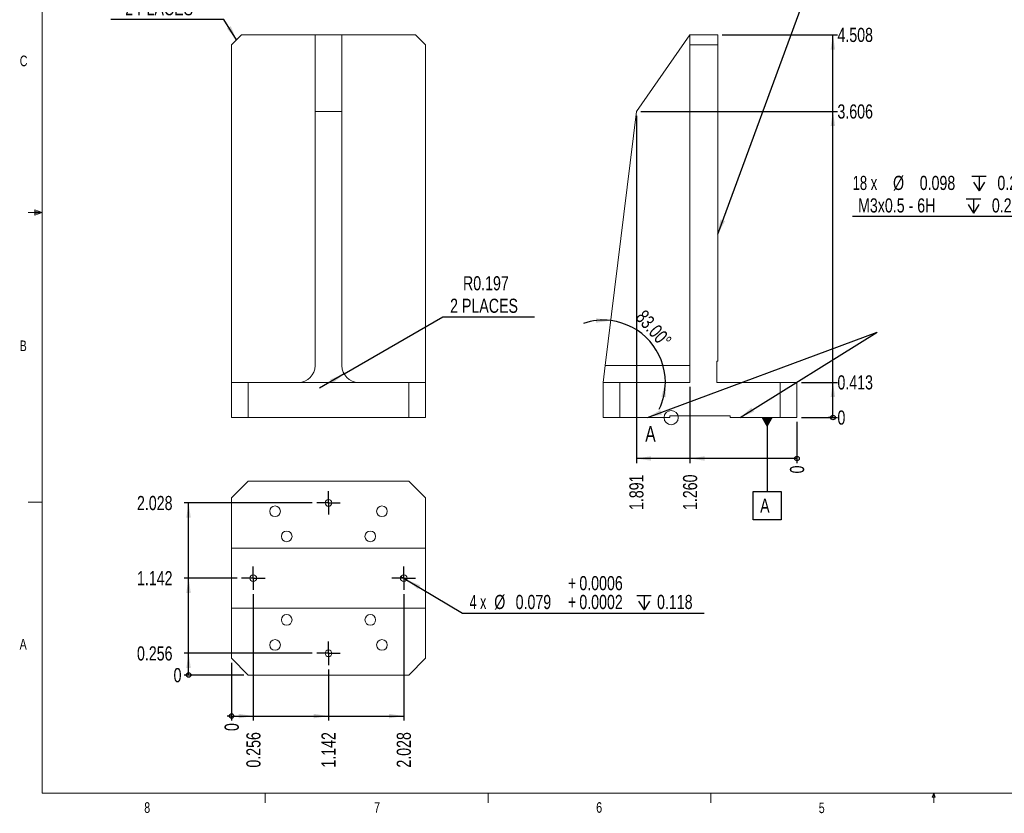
# Model space of a CAD drawing. Header units: inches. Extents: x 0.6 to 22.1, y 0.3 to 14.5.
# Tile 1 of 6: x 0.6 to 12.2, y 0.3 to 9.6. Entities that reach past the tile are written whole.
import ezdxf

# ---------------------------------------------------------------- set-up
doc = ezdxf.new("R2010")
doc.units = ezdxf.units.IN
doc.header["$LTSCALE"] = 1.333333
doc.header["$MEASUREMENT"] = 0
doc.layers.add('FORMAT', color=7, linetype='Continuous')
doc.styles.add('SLDTEXTSTYLE0', font='TXT', dxfattribs={"width": 0.75})
doc.styles.add('SLDTEXTSTYLE3', font='TXT', dxfattribs={"width": 0.666667})
doc.styles.add('SLDTEXTSTYLE5', font='TXT', dxfattribs={"width": 0.6875})
doc.dimstyles.new('SLDDIMSTYLE0', dxfattribs={"dimtxt": 0.166667, "dimasz": 0.017778, "dimexe": 0, "dimexo": 0.0625, "dimgap": 0.041667, "dimtad": 0, "dimtih": 1, "dimtoh": 1, "dimdec": 0, "dimrnd": 1e-09, "dimdsep": 46, "dimtxsty": 'SLDTEXTSTYLE0', "dimblk1": 'ORIGIN', "dimblk2": 'ORIGIN', "dimsah": 1, "dimcen": 0.09, "dimadec": 0, "dimazin": 2, "dimtfac": 1, "dimtdec": 0, "dimtofl": 0, "dimtmove": 0, "dimatfit": 3, "dimldrblk": 'ORIGIN', "dimfxl": 1, "dimfrac": 2, "dimtolj": 1, "dimtzin": 12, "dimarcsym": 0})
doc.dimstyles.new('SLDDIMSTYLE1', dxfattribs={"dimtxt": 0.166667, "dimasz": 0.173333, "dimexe": 0, "dimexo": 0.0625, "dimgap": 0.041667, "dimtad": 0, "dimtih": 1, "dimtoh": 1, "dimdec": 3, "dimrnd": 1e-09, "dimdsep": 46, "dimtxsty": 'SLDTEXTSTYLE0', "dimsah": 1, "dimcen": 0.09, "dimadec": 0, "dimazin": 2, "dimtfac": 1, "dimtdec": 3, "dimtofl": 0, "dimtmove": 0, "dimatfit": 3, "dimfxl": 1, "dimfrac": 2, "dimtolj": 1, "dimtzin": 12, "dimarcsym": 0})
doc.dimstyles.new('SLDDIMSTYLE10', dxfattribs={"dimtxt": 0.18, "dimasz": 0.173333, "dimexe": 0, "dimexo": 0.0625, "dimgap": 0, "dimtad": 0, "dimtih": 1, "dimtoh": 1, "dimdec": 0, "dimrnd": 1e-09, "dimzin": 0, "dimdsep": 46, "dimtxsty": 'Standard', "dimsah": 1, "dimcen": 0.09, "dimadec": 0, "dimazin": 0, "dimtfac": 0.173333, "dimtdec": 0, "dimtofl": 0, "dimtmove": 0, "dimatfit": 3, "dimfxl": 1, "dimfrac": 2, "dimtolj": 1, "dimtzin": 0, "dimarcsym": 0})
doc.dimstyles.new('SLDDIMSTYLE11', dxfattribs={"dimtxt": 0.166667, "dimasz": 0.173333, "dimexe": 0, "dimexo": 0.0625, "dimgap": 0.041667, "dimtad": 0, "dimtih": 1, "dimtoh": 1, "dimdec": 4, "dimrnd": 1e-09, "dimdsep": 46, "dimtxsty": 'SLDTEXTSTYLE0', "dimblk1": 'NONE', "dimsah": 1, "dimcen": 0, "dimadec": 0, "dimazin": 2, "dimtol": 1, "dimtp": 0.000629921, "dimtm": -0.00023622, "dimtfac": 1, "dimtdec": 4, "dimtmove": 0, "dimatfit": 3, "dimldrblk": 'NONE', "dimfxl": 1, "dimfrac": 2, "dimtolj": 1, "dimarcsym": 0})
doc.dimstyles.new('SLDDIMSTYLE2', dxfattribs={"dimtxt": 0.166667, "dimasz": 0.173333, "dimexe": 0, "dimexo": 0.0625, "dimgap": 0.041667, "dimtad": 0, "dimtih": 1, "dimtoh": 1, "dimdec": 3, "dimrnd": 1e-09, "dimzin": 12, "dimdsep": 46, "dimtxsty": 'SLDTEXTSTYLE0', "dimsah": 1, "dimcen": 0.09, "dimadec": 0, "dimazin": 3, "dimtfac": 1, "dimtdec": 3, "dimtofl": 0, "dimtmove": 0, "dimatfit": 3, "dimfxl": 1, "dimfrac": 2, "dimtolj": 1, "dimtzin": 12, "dimarcsym": 0})
doc.dimstyles.new('SLDDIMSTYLE4', dxfattribs={"dimtxt": 0.166667, "dimasz": 0.173333, "dimexe": 0, "dimexo": 0.0625, "dimgap": 0.041667, "dimtad": 0, "dimtih": 1, "dimtoh": 1, "dimdec": 3, "dimrnd": 1e-09, "dimdsep": 46, "dimtxsty": 'SLDTEXTSTYLE0', "dimblk1": 'NONE', "dimsah": 1, "dimcen": 0, "dimadec": 0, "dimazin": 2, "dimtfac": 1, "dimtdec": 3, "dimtmove": 0, "dimatfit": 3, "dimldrblk": 'NONE', "dimfxl": 1, "dimfrac": 2, "dimtolj": 1, "dimtzin": 12, "dimarcsym": 0})
doc.dimstyles.new('SLDDIMSTYLE5', dxfattribs={"dimtxt": 0.166667, "dimasz": 0.173333, "dimexe": 0, "dimexo": 0.0625, "dimgap": 0.041667, "dimtad": 0, "dimtih": 1, "dimtoh": 1, "dimdec": 3, "dimrnd": 1e-09, "dimdsep": 46, "dimtxsty": 'SLDTEXTSTYLE0', "dimsah": 1, "dimcen": 0, "dimadec": 0, "dimazin": 2, "dimtfac": 1, "dimtdec": 3, "dimtofl": 0, "dimtmove": 1, "dimatfit": 3, "dimfxl": 1, "dimfrac": 2, "dimtolj": 1, "dimtzin": 12, "dimarcsym": 0})
doc.dimstyles.new('SLDDIMSTYLE6', dxfattribs={"dimtxt": 0.166667, "dimasz": 0.173333, "dimexe": 0, "dimexo": 0.0625, "dimgap": 0.041667, "dimtad": 0, "dimtih": 1, "dimtoh": 1, "dimdec": 3, "dimrnd": 1e-09, "dimdsep": 46, "dimtxsty": 'SLDTEXTSTYLE0', "dimblk1": 'NONE', "dimsah": 1, "dimcen": 0, "dimadec": 0, "dimazin": 2, "dimtol": 1, "dimtp": 0.0006, "dimtm": -0.0002, "dimtfac": 1, "dimtdec": 4, "dimtmove": 0, "dimatfit": 3, "dimldrblk": 'NONE', "dimfxl": 1, "dimfrac": 2, "dimtolj": 1, "dimarcsym": 0})
doc.dimstyles.new('SLDDIMSTYLE7', dxfattribs={"dimtxt": 0.166667, "dimasz": 0.173333, "dimexe": 0, "dimexo": 0.0625, "dimgap": 0.041667, "dimtad": 0, "dimtih": 1, "dimtoh": 1, "dimdec": 3, "dimrnd": 1e-09, "dimzin": 4, "dimdsep": 46, "dimtxsty": 'SLDTEXTSTYLE0', "dimsah": 1, "dimcen": 0.09, "dimadec": 0, "dimazin": 1, "dimtfac": 1, "dimtdec": 3, "dimtofl": 0, "dimtmove": 0, "dimatfit": 3, "dimfxl": 1, "dimfrac": 2, "dimtolj": 1, "dimtzin": 12, "dimarcsym": 0})
doc.dimstyles.new('SLDDIMSTYLE8', dxfattribs={"dimtxt": 0.166667, "dimasz": 0.173333, "dimexe": 0, "dimexo": 0.0625, "dimgap": 0.041667, "dimtad": 1, "dimdec": 4, "dimlfac": 1.333333, "dimzin": 4, "dimdsep": 46, "dimtxsty": 'SLDTEXTSTYLE0', "dimsah": 1, "dimcen": 0.09, "dimazin": 1, "dimtfac": 1, "dimtofl": 0, "dimtmove": 0, "dimatfit": 3, "dimfxl": 1, "dimfrac": 2, "dimtolj": 1, "dimtzin": 12, "dimarcsym": 0})

# ---------------------------------------------------------------- blocks, each defined once
blk = doc.blocks.new('SW_CHAMFER_DIMENSION_1')
at = {"layer": 'FORMAT', "color": 0}
for p, q in [((1.332, -0.265), (0, -0.265)), ((1.48, -0.506), (1.332, -0.265))]:
    blk.add_line(p, q, dxfattribs=at)
blk.add_solid([(1.48, -0.506), (1.412, -0.344), (1.367, -0.372)], dxfattribs=at)
at = {"layer": 'FORMAT', "color": 0, "attachment_point": 1, "style": 'SLDTEXTSTYLE0'}
for s, insert, char_height in [('0.118', (0, 0.215), 0.1667), ('X', (0.617, 0.215), 0.167), ('45.0°', (0.812, 0.215), 0.1667), ('2 PLACES', (0.169, -0.05), 0.1667)]:
    blk.add_mtext(s, dxfattribs=dict(at, insert=insert, char_height=char_height))
blk = doc.blocks.new('_D_14')
at = {"layer": 'FORMAT'}
for p, q in [((4.39, 5.463), (5.554, 6.135)), ((5.554, 6.135), (6.632, 6.135)), ((4.39, 5.463), (4.101, 5.296))]:
    blk.add_line(p, q, dxfattribs=at)
blk.add_solid([(4.39, 5.463), (4.226, 5.399), (4.253, 5.353)], dxfattribs=at)
at = {"layer": 'FORMAT', "char_height": 0.1667, "attachment_point": 1, "style": 'SLDTEXTSTYLE0'}
for s, insert in [('R0.197', (5.79, 6.615)), ('2 PLACES', (5.638, 6.35))]:
    blk.add_mtext(s, dxfattribs=dict(at, insert=insert))
blk = doc.blocks.new('_ORIGIN')
at = {"color": 0, "linetype": 'ByBlock', "lineweight": -2}
blk.add_line((0, 0), (-1, 0), dxfattribs=at)
blk.add_circle((0, 0), 0.5, dxfattribs=at)
blk = doc.blocks.new('_D_15')
at = {"layer": 'FORMAT'}
blk.add_line((3.208, 1.916), (2.504, 1.916), dxfattribs=at)
at = {"layer": 'FORMAT', "xscale": 0.0533333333, "yscale": 0.0533333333}
blk.add_blockref('_ORIGIN', (2.558, 1.916, 0.004), dxfattribs=at)
at = {"layer": 'FORMAT', "insert": (2.381, 1.998), "char_height": 0.167, "attachment_point": 1, "style": 'SLDTEXTSTYLE0'}
blk.add_mtext('0', dxfattribs=at)
blk = doc.blocks.new('_D_16')
at = {"layer": 'FORMAT'}
for p, q in [((4.015, 2.172), (2.504, 2.172)), ((2.558, 1.916), (2.558, 2.172))]:
    blk.add_line(p, q, dxfattribs=at)
blk.add_solid([(2.558, 2.172), (2.531, 1.999), (2.584, 1.999)], dxfattribs=at)
at = {"layer": 'FORMAT', "insert": (1.95, 2.254), "char_height": 0.1667, "attachment_point": 1, "style": 'SLDTEXTSTYLE0'}
blk.add_mtext('0.256', dxfattribs=at)
blk = doc.blocks.new('_D_17')
at = {"layer": 'FORMAT'}
for p, q in [((3.13, 3.058), (2.504, 3.058)), ((2.558, 2.172), (2.558, 3.058))]:
    blk.add_line(p, q, dxfattribs=at)
blk.add_solid([(2.558, 3.058), (2.531, 2.884), (2.584, 2.884)], dxfattribs=at)
at = {"layer": 'FORMAT', "insert": (1.95, 3.14), "char_height": 0.1667, "attachment_point": 1, "style": 'SLDTEXTSTYLE0'}
blk.add_mtext('1.142', dxfattribs=at)
blk = doc.blocks.new('_D_18')
at = {"layer": 'FORMAT'}
for p, q in [((4.015, 3.944), (2.504, 3.944)), ((2.558, 3.058), (2.558, 3.944))]:
    blk.add_line(p, q, dxfattribs=at)
blk.add_solid([(2.558, 3.944), (2.531, 3.77), (2.584, 3.77)], dxfattribs=at)
at = {"layer": 'FORMAT', "insert": (1.95, 4.026), "char_height": 0.1667, "attachment_point": 1, "style": 'SLDTEXTSTYLE0'}
blk.add_mtext('2.028', dxfattribs=at)
blk = doc.blocks.new('_D_19')
at = {"layer": 'FORMAT'}
blk.add_line((3.064, 2.06), (3.064, 1.379), dxfattribs=at)
at = {"layer": 'FORMAT', "xscale": 0.0533333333, "yscale": 0.0533333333}
blk.add_blockref('_ORIGIN', (3.064, 1.433, 0.004), dxfattribs=at)
at = {"layer": 'FORMAT', "insert": (2.982, 1.256), "char_height": 0.167, "attachment_point": 1, "rotation": 90, "style": 'SLDTEXTSTYLE0'}
blk.add_mtext('0', dxfattribs=at)
blk = doc.blocks.new('_D_20')
at = {"layer": 'FORMAT'}
for p, q in [((3.32, 2.867), (3.32, 1.379)), ((3.064, 1.433), (3.32, 1.433))]:
    blk.add_line(p, q, dxfattribs=at)
blk.add_solid([(3.32, 1.433), (3.147, 1.459), (3.147, 1.406)], dxfattribs=at)
at = {"layer": 'FORMAT', "insert": (3.238, 0.825), "char_height": 0.1667, "attachment_point": 1, "rotation": 90, "style": 'SLDTEXTSTYLE0'}
blk.add_mtext('0.256', dxfattribs=at)
blk = doc.blocks.new('_D_21')
at = {"layer": 'FORMAT'}
for p, q in [((4.206, 1.982), (4.206, 1.379)), ((3.32, 1.433), (4.206, 1.433))]:
    blk.add_line(p, q, dxfattribs=at)
blk.add_solid([(4.206, 1.433), (4.032, 1.459), (4.032, 1.406)], dxfattribs=at)
at = {"layer": 'FORMAT', "insert": (4.123, 0.825), "char_height": 0.1667, "attachment_point": 1, "rotation": 90, "style": 'SLDTEXTSTYLE0'}
blk.add_mtext('1.142', dxfattribs=at)
blk = doc.blocks.new('_D_22')
at = {"layer": 'FORMAT'}
for p, q in [((5.092, 2.867), (5.092, 1.379)), ((4.206, 1.433), (5.092, 1.433))]:
    blk.add_line(p, q, dxfattribs=at)
blk.add_solid([(5.092, 1.433), (4.918, 1.459), (4.918, 1.406)], dxfattribs=at)
at = {"layer": 'FORMAT', "insert": (5.009, 0.825), "char_height": 0.1667, "attachment_point": 1, "rotation": 90, "style": 'SLDTEXTSTYLE0'}
blk.add_mtext('2.028', dxfattribs=at)
blk = doc.blocks.new('SW_SYMBOL_HOLE_DEPTH')
at = {"layer": 'FORMAT', "color": 0}
for p, q in [((0, 45.9), (42, 45.9)), ((5.2, 29.1), (21, 3.9)), ((21, 45.9), (21, 3.9)), ((36.7, 29.1), (21, 3.9))]:
    blk.add_line(p, q, dxfattribs=at)
blk = doc.blocks.new('_D_23')
at = {"layer": 'FORMAT'}
for p, q in [((5.058, 3.078), (5.125, 3.038)), ((5.125, 3.038), (5.783, 2.645)), ((5.783, 2.645), (8.629, 2.645))]:
    blk.add_line(p, q, dxfattribs=at)
blk.add_solid([(5.125, 3.038), (5.261, 2.926), (5.288, 2.972)], dxfattribs=at)
at = {"layer": 'FORMAT', "xscale": 0.0040555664, "yscale": 0.0040555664, "zscale": 0.0040555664}
blk.add_blockref('SW_SYMBOL_HOLE_DEPTH', (7.837, 2.668), dxfattribs=at)
at = {"layer": 'FORMAT', "attachment_point": 1}
for s, insert, char_height, style in [('+', (7.025, 3.082), 0.167, 'SLDTEXTSTYLE0'), ('0.0006', (7.16, 3.082), 0.1667, 'SLDTEXTSTYLE0'), ('4 x', (5.867, 2.86), 0.1667, 'SLDTEXTSTYLE3'), ('%%c', (6.158, 2.86), 0.1667, 'SLDTEXTSTYLE0'), ('0.079', (6.41, 2.86), 0.1667, 'SLDTEXTSTYLE0'), ('+', (7.025, 2.86), 0.167, 'SLDTEXTSTYLE0'), ('0.0002', (7.16, 2.86), 0.1667, 'SLDTEXTSTYLE0'), ('0.118', (8.075, 2.86), 0.1667, 'SLDTEXTSTYLE0')]:
    blk.add_mtext(s, dxfattribs=dict(at, insert=insert, char_height=char_height, style=style))
blk = doc.blocks.new('_NONE')
blk = doc.blocks.new('SW_CENTERMARKSYMBOL_8')
at = {"layer": 'FORMAT', "color": 0}
for p, q in [((0, 0.098), (0, 0.138)), ((-0.098, 0), (-0.138, 0)), ((0, 0), (-0.098, 0)), ((0, 0), (0, 0.098)), ((0, 0), (0, -0.098)), ((0, 0), (0.098, 0)), ((0.098, 0), (0.138, 0)), ((0, -0.098), (0, -0.138))]:
    blk.add_line(p, q, dxfattribs=at)
blk = doc.blocks.new('SW_CENTERMARKSYMBOL_9')
at = {"layer": 'FORMAT', "color": 0}
for p, q in [((0, 0.098), (0, 0.138)), ((-0.098, 0), (-0.138, 0)), ((0, 0), (-0.098, 0)), ((0, 0), (0, 0.098)), ((0, 0), (0, -0.098)), ((0, 0), (0.098, 0)), ((0.098, 0), (0.138, 0)), ((0, -0.098), (0, -0.138))]:
    blk.add_line(p, q, dxfattribs=at)
blk = doc.blocks.new('SW_CENTERMARKSYMBOL_10')
at = {"layer": 'FORMAT', "color": 0}
for p, q in [((0, 0.098), (0, 0.138)), ((-0.098, 0), (-0.138, 0)), ((0, 0), (-0.098, 0)), ((0, 0), (0, 0.098)), ((0, 0), (0, -0.098)), ((0, 0), (0.098, 0)), ((0.098, 0), (0.138, 0)), ((0, -0.098), (0, -0.138))]:
    blk.add_line(p, q, dxfattribs=at)
blk = doc.blocks.new('SW_CENTERMARKSYMBOL_11')
at = {"layer": 'FORMAT', "color": 0}
for p, q in [((0, 0.098), (0, 0.138)), ((-0.098, 0), (-0.138, 0)), ((0, 0), (-0.098, 0)), ((0, 0), (0, 0.098)), ((0, 0), (0, -0.098)), ((0, 0), (0.098, 0)), ((0.098, 0), (0.138, 0)), ((0, -0.098), (0, -0.138))]:
    blk.add_line(p, q, dxfattribs=at)
blk = doc.blocks.new('_D_24')
at = {"layer": 'FORMAT', "color": 7}
blk.add_line((9.776, 4.951), (10.2, 4.951), dxfattribs=at)
at = {"layer": 'FORMAT', "color": 7, "xscale": 0.0533333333, "yscale": 0.0533333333}
blk.add_blockref('_ORIGIN', (10.147, 4.951, 0.004), dxfattribs=at)
at = {"layer": 'FORMAT', "color": 7, "insert": (10.2, 5.033), "char_height": 0.167, "attachment_point": 1, "style": 'SLDTEXTSTYLE0'}
blk.add_mtext('0', dxfattribs=at)
blk = doc.blocks.new('_D_25')
at = {"layer": 'FORMAT', "color": 7}
for p, q in [((9.776, 5.364), (10.2, 5.364)), ((10.147, 4.951), (10.147, 5.364))]:
    blk.add_line(p, q, dxfattribs=at)
blk.add_solid([(10.147, 5.364), (10.12, 5.191), (10.173, 5.191)], dxfattribs=at)
at = {"layer": 'FORMAT', "color": 7, "insert": (10.2, 5.447), "char_height": 0.1667, "attachment_point": 1, "style": 'SLDTEXTSTYLE0'}
blk.add_mtext('0.413', dxfattribs=at)
blk = doc.blocks.new('_D_26')
at = {"layer": 'FORMAT', "color": 7}
for p, q in [((7.884, 8.557), (10.2, 8.557)), ((10.147, 5.364), (10.147, 8.557))]:
    blk.add_line(p, q, dxfattribs=at)
blk.add_solid([(10.147, 8.557), (10.12, 8.383), (10.173, 8.383)], dxfattribs=at)
at = {"layer": 'FORMAT', "color": 7, "insert": (10.2, 8.639), "char_height": 0.1667, "attachment_point": 1, "style": 'SLDTEXTSTYLE0'}
blk.add_mtext('3.606', dxfattribs=at)
blk = doc.blocks.new('_D_27')
at = {"layer": 'FORMAT', "color": 7}
for p, q in [((8.843, 9.459), (10.2, 9.459)), ((10.147, 8.557), (10.147, 9.459))]:
    blk.add_line(p, q, dxfattribs=at)
blk.add_solid([(10.147, 9.459), (10.12, 9.285), (10.173, 9.285)], dxfattribs=at)
at = {"layer": 'FORMAT', "color": 7, "insert": (10.2, 9.541), "char_height": 0.1667, "attachment_point": 1, "style": 'SLDTEXTSTYLE0'}
blk.add_mtext('4.508', dxfattribs=at)
blk = doc.blocks.new('_D_28')
at = {"layer": 'FORMAT', "color": 7}
blk.add_line((9.723, 4.898), (9.723, 4.414), dxfattribs=at)
at = {"layer": 'FORMAT', "color": 7, "xscale": 0.0533333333, "yscale": 0.0533333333}
blk.add_blockref('_ORIGIN', (9.723, 4.467, 0.004), dxfattribs=at)
at = {"layer": 'FORMAT', "color": 7, "insert": (9.641, 4.291), "char_height": 0.167, "attachment_point": 1, "rotation": 90, "style": 'SLDTEXTSTYLE0'}
blk.add_mtext('0', dxfattribs=at)
blk = doc.blocks.new('_D_29')
at = {"layer": 'FORMAT', "color": 7}
for p, q in [((8.463, 5.312), (8.463, 4.414)), ((9.723, 4.467), (8.463, 4.467))]:
    blk.add_line(p, q, dxfattribs=at)
blk.add_solid([(8.463, 4.467), (8.637, 4.441), (8.637, 4.494)], dxfattribs=at)
at = {"layer": 'FORMAT', "color": 7, "insert": (8.381, 3.86), "char_height": 0.1667, "attachment_point": 1, "rotation": 90, "style": 'SLDTEXTSTYLE0'}
blk.add_mtext('1.260', dxfattribs=at)
blk = doc.blocks.new('_D_30')
at = {"layer": 'FORMAT', "color": 7}
for p, q in [((7.832, 8.504), (7.832, 4.414)), ((8.463, 4.467), (7.832, 4.467))]:
    blk.add_line(p, q, dxfattribs=at)
blk.add_solid([(7.832, 4.467), (8.005, 4.441), (8.005, 4.494)], dxfattribs=at)
at = {"layer": 'FORMAT', "color": 7, "insert": (7.749, 3.86), "char_height": 0.1667, "attachment_point": 1, "rotation": 90, "style": 'SLDTEXTSTYLE0'}
blk.add_mtext('1.891', dxfattribs=at)
blk = doc.blocks.new('_D_31')
at = {"layer": 'FORMAT', "color": 7}
for start, end in [(83, 108.4865), (0, 83), (334.5135, 0)]:
    blk.add_arc((7.44, 5.364), 0.733, start, end, dxfattribs=at)
for points in [[(7.529, 6.092), (7.356, 6.12), (7.356, 6.066)], [(8.173, 5.364), (8.126, 5.195), (8.179, 5.189)]]:
    blk.add_solid(points, dxfattribs=at)
at = {"layer": 'FORMAT', "color": 7, "insert": (7.937, 6.233), "char_height": 0.1667, "attachment_point": 1, "rotation": 311.5, "style": 'SLDTEXTSTYLE0'}
blk.add_mtext('83.00°', dxfattribs=at)
blk = doc.blocks.new('SW_DATUMTAG_0')
at = {"layer": 'FORMAT', "color": 0}
for p, q in [((0.082, 1.171), (0.082, 0.299)), ((-0.084, -0.034), (-0.084, 0.299)), ((-0.084, 0.299), (0.249, 0.299)), ((0.249, 0.299), (0.249, -0.034)), ((0.249, -0.034), (-0.084, -0.034))]:
    blk.add_line(p, q, dxfattribs=at)
blk.add_solid([(0.149, 1.171), (0.016, 1.171), (0.082, 1.054)], dxfattribs=at)
at = {"layer": 'FORMAT', "color": 0, "insert": (0, 0.215), "char_height": 0.167, "attachment_point": 1, "style": 'SLDTEXTSTYLE0'}
blk.add_mtext('A', dxfattribs=at)
blk = doc.blocks.new('_D_60')
at = {"layer": 'FORMAT'}
for p, q in [((10.545, 11.036), (10.511, 11.036)), ((10.511, 11.036), (10.511, 10.592)), ((11.933, 11.036), (11.967, 11.036)), ((11.967, 11.036), (11.967, 10.592)), ((13.702, 10.558), (8.393, 10.558)), ((10.511, 10.592), (10.545, 10.592)), ((11.967, 10.592), (11.933, 10.592)), ((13.987, 9.339), (13.702, 10.558)), ((14.005, 9.263), (13.987, 9.339))]:
    blk.add_line(p, q, dxfattribs=at)
blk.add_solid([(13.987, 9.339), (13.974, 9.514), (13.922, 9.502)], dxfattribs=at)
at = {"layer": 'FORMAT', "xscale": 0.0040555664, "yscale": 0.0040555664, "zscale": 0.0040555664}
blk.add_blockref('SW_SYMBOL_HOLE_DEPTH', (11.993, 10.615), dxfattribs=at)
at = {"layer": 'FORMAT', "attachment_point": 1}
for s, insert, char_height, style in [('0.0006', (9.809, 11.029), 0.1667, 'SLDTEXTSTYLE0'), ('0.016', (11.337, 11.029), 0.1667, 'SLDTEXTSTYLE0'), ('+', (9.674, 11.029), 0.167, 'SLDTEXTSTYLE0'), ('+', (11.203, 11.029), 0.167, 'SLDTEXTSTYLE0'), ('6 x', (8.393, 10.807), 0.1667, 'SLDTEXTSTYLE3'), ('%%c', (8.684, 10.807), 0.1667, 'SLDTEXTSTYLE0'), ('0.0787', (8.935, 10.807), 0.1667, 'SLDTEXTSTYLE0'), ('0.0002', (9.809, 10.807), 0.1667, 'SLDTEXTSTYLE0'), ('2.000', (10.587, 10.807), 0.1667, 'SLDTEXTSTYLE0'), ('0.006', (11.337, 10.807), 0.1667, 'SLDTEXTSTYLE0'), ('0.1181[3.000]', (12.231, 10.807), 0.16667, 'SLDTEXTSTYLE0'), ('+', (9.674, 10.807), 0.167, 'SLDTEXTSTYLE0'), ('+', (11.203, 10.807), 0.167, 'SLDTEXTSTYLE0')]:
    blk.add_mtext(s, dxfattribs=dict(at, insert=insert, char_height=char_height, style=style))
blk = doc.blocks.new('_D_61')
at = {"layer": 'FORMAT'}
for p, q in [((12.72, 7.318), (10.379, 7.318)), ((13.467, 6.414), (12.72, 7.318)), ((13.542, 6.322), (13.467, 6.414))]:
    blk.add_line(p, q, dxfattribs=at)
blk.add_solid([(13.467, 6.414), (13.377, 6.564), (13.336, 6.53)], dxfattribs=at)
at = {"layer": 'FORMAT', "xscale": 0.0040555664, "yscale": 0.0040555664, "zscale": 0.0040555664}
for p in [(11.783, 7.606), (11.718, 7.341)]:
    blk.add_blockref('SW_SYMBOL_HOLE_DEPTH', p, dxfattribs=at)
at = {"layer": 'FORMAT', "attachment_point": 1}
for s, insert, char_height, style in [('18 x', (10.379, 7.797), 0.1667, 'SLDTEXTSTYLE5'), ('%%c', (10.855, 7.797), 0.1667, 'SLDTEXTSTYLE0'), ('0.098', (11.169, 7.797), 0.1667, 'SLDTEXTSTYLE0'), ('0.295', (12.084, 7.797), 0.1667, 'SLDTEXTSTYLE0'), ('M3x0.5 - 6H', (10.443, 7.532), 0.16667, 'SLDTEXTSTYLE0'), ('0.236', (12.019, 7.532), 0.1667, 'SLDTEXTSTYLE0')]:
    blk.add_mtext(s, dxfattribs=dict(at, insert=insert, char_height=char_height, style=style))

msp = doc.modelspace()

# ---------------------------------------------------------------- linework, layer by layer
at = {"color": 7, "linetype": 'Continuous', "lineweight": 0}
for p, q in [((0.835002, 14.189431), (0.835002, 0.522764)), ((0.835002, 7.365284), (0.668335, 7.365284)), ((0.745427, 7.397297), (0.745427, 7.335179)), ((0.835002, 7.365284), (0.745427, 7.397297)), ((0.835002, 7.365284), (0.745427, 7.377335)), ((0.835002, 7.365284), (0.745427, 7.35154)), ((0.835002, 7.365284), (0.745427, 7.335179)), ((0.835002, 3.95321), (0.668335, 3.95321)), ((21.835002, 0.522764), (0.835002, 0.522764)), ((3.459674, 0.522764), (3.459674, 0.409699)), ((6.084346, 0.522764), (6.084346, 0.409699)), ((8.709018, 0.522764), (8.709018, 0.409699)), ((11.316022, 0.476667), (11.33369, 0.522764)), ((11.35043, 0.476667), (11.316022, 0.476667)), ((11.33369, 0.522764), (11.33369, 0.409699)), ((11.33369, 0.522764), (11.35043, 0.476667))]:
    msp.add_line(p, q, dxfattribs=at)
at = {"color": 7, "linetype": 'Continuous', "lineweight": 15}
for p, q in [((3.182159, 9.458594), (3.064048, 9.340484)), ((4.0483, 9.458594), (3.182159, 9.458594)), ((4.363261, 9.458594), (4.0483, 9.458594)), ((4.0483, 9.458594), (4.0483, 8.556514)), ((4.363261, 8.556514), (4.363261, 9.458594)), ((5.229403, 9.458594), (4.363261, 9.458594)), ((5.347513, 9.340484), (5.229403, 9.458594)), ((7.831644, 8.556514), (8.463287, 9.458594)), ((8.463287, 9.458594), (8.790059, 9.458594)), ((8.463287, 9.340484), (8.463287, 9.458594)), ((8.790059, 9.458594), (8.790059, 9.340484)), ((3.064048, 9.340484), (3.064048, 5.364106)), ((5.347513, 5.364106), (5.347513, 9.340484)), ((8.463287, 5.364106), (8.463287, 9.340484)), ((8.790059, 9.340484), (8.463287, 9.340484)), ((8.790059, 9.340484), (8.790059, 5.614106)), ((4.0483, 8.556514), (4.0483, 5.560957)), ((4.363261, 8.556514), (4.0483, 8.556514)), ((4.363261, 5.560957), (4.363261, 8.556514)), ((7.463836, 5.560957), (7.831644, 8.556514)), ((8.790059, 5.614106), (8.778248, 5.614106)), ((8.778248, 5.614106), (8.778248, 5.364106)), ((7.439665, 5.364106), (7.463836, 5.560957)), ((7.463836, 5.560957), (8.463287, 5.560957)), ((3.064048, 4.95072), (3.064048, 5.364106)), ((3.064048, 5.364106), (3.260899, 5.364106)), ((3.260899, 5.364106), (3.260899, 4.95072)), ((3.260899, 5.364106), (3.85145, 5.364106)), ((4.560111, 5.364106), (3.85145, 5.364106)), ((4.560111, 5.364106), (5.150663, 5.364106)), ((5.150663, 4.95072), (5.150663, 5.364106)), ((5.150663, 5.364106), (5.347513, 5.364106)), ((5.347513, 5.364106), (5.347513, 4.95072)), ((7.439665, 4.95072), (7.439665, 5.364106)), ((7.439665, 5.364106), (7.636516, 5.364106)), ((7.636516, 5.364106), (7.636516, 4.95072)), ((7.636516, 5.364106), (8.463287, 5.364106)), ((8.778248, 5.364106), (9.526279, 5.364106)), ((9.526279, 4.95072), (9.526279, 5.364106)), ((9.526279, 5.364106), (9.72313, 5.364106)), ((9.72313, 5.364106), (9.72313, 4.95072)), ((3.260899, 4.95072), (3.064048, 4.95072)), ((5.150663, 4.95072), (3.260899, 4.95072)), ((5.347513, 4.95072), (5.150663, 4.95072)), ((7.636516, 4.95072), (7.439665, 4.95072)), ((8.227067, 4.95072), (7.636516, 4.95072)), ((8.227067, 4.970405), (8.935728, 4.970405)), ((8.227067, 4.95072), (8.227067, 4.970405)), ((8.935728, 4.95072), (8.935728, 4.970405)), ((9.526279, 4.95072), (8.935728, 4.95072)), ((9.72313, 4.95072), (9.526279, 4.95072)), ((3.260899, 4.199425), (3.064048, 4.002574)), ((5.150663, 4.199425), (3.260899, 4.199425)), ((5.347513, 4.002574), (5.150663, 4.199425)), ((3.064048, 4.002574), (3.064048, 3.412023)), ((5.347513, 3.412023), (5.347513, 4.002574)), ((3.064048, 3.412023), (5.347513, 3.412023)), ((3.064048, 2.703362), (3.064048, 3.412023)), ((5.347513, 3.412023), (5.347513, 2.703362)), ((5.347513, 2.703362), (3.064048, 2.703362)), ((3.064048, 2.703362), (3.064048, 2.11281)), ((5.347513, 2.11281), (5.347513, 2.703362)), ((3.064048, 2.11281), (3.260899, 1.91596)), ((5.150663, 1.91596), (5.347513, 2.11281)), ((3.260899, 1.91596), (5.150663, 1.91596))]:
    msp.add_line(p, q, dxfattribs=at)
at = {"color": 7, "linetype": 'Continuous', "lineweight": 0}
msp.add_circle((8.241729, 4.948675), 0.083398, dxfattribs=at)
at = {"color": 7, "linetype": 'Continuous', "lineweight": 15}
for centre, radius in [((4.205781, 3.943519), 0.03937), ((3.575859, 3.845094), 0.062992), ((4.835702, 3.845094), 0.062992), ((3.713655, 3.549818), 0.062992), ((4.697907, 3.549818), 0.062992), ((3.319954, 3.057692), 0.03937), ((5.091607, 3.057692), 0.03937), ((3.713655, 2.565566), 0.062992), ((4.697907, 2.565566), 0.062992), ((3.575859, 2.270291), 0.062992), ((4.835702, 2.270291), 0.062992), ((4.205781, 2.171865), 0.03937)]:
    msp.add_circle(centre, radius, dxfattribs=at)
for centre, start, end in [((3.85145, 5.560957), 270, 0), ((4.560111, 5.560957), 180, 270)]:
    msp.add_arc(centre, 0.19685, start, end, dxfattribs=at)

# ---------------------------------------------------------------- block references
at = {"layer": 'FORMAT'}
for name, p in [('SW_CHAMFER_DIMENSION_1', (1.642771, 9.90518)), ('SW_DATUMTAG_0', (9.289572, 3.779676))]:
    msp.add_blockref(name, p, dxfattribs=at)
at = {"layer": 'FORMAT', "color": 7}
for name, p in [('SW_CENTERMARKSYMBOL_8', (4.205781, 3.943519)), ('SW_CENTERMARKSYMBOL_10', (3.319954, 3.057692)), ('SW_CENTERMARKSYMBOL_11', (5.091607, 3.057692)), ('SW_CENTERMARKSYMBOL_9', (4.205781, 2.171865))]:
    msp.add_blockref(name, p, dxfattribs=at)

# ---------------------------------------------------------------- texts
at = {"color": 7, "linetype": 'Continuous', "lineweight": 0, "attachment_point": 1, "style": 'SLDTEXTSTYLE0'}
for s, insert, char_height in [('C', (0.569753, 9.213792), 0.125), ('B', (0.568536, 5.857661), 0.125), ('A', (7.936417, 4.849389), 0.183727), ('A', (0.568013, 2.341133), 0.125), ('8', (2.035699, 0.417284), 0.125), ('7', (4.743236, 0.417681), 0.125), ('6', (7.358434, 0.418207), 0.125), ('5', (9.980154, 0.414115), 0.125)]:
    msp.add_mtext(s, dxfattribs=dict(at, insert=insert, char_height=char_height))

# ---------------------------------------------------------------- dimensions: what is measured, and where the dimension line sits
at = {"layer": 'FORMAT'}
for p1, p2, text, dimstyle, picture, middle in [((14.005447, 9.262785), (13.987463, 9.339443), '6 x<>{\\fGDT;x}0.1181[3.000]', 'SLDDIMSTYLE11', '_D_60', (11.005361, 10.814202)), ((13.541932, 6.322463), (13.466725, 6.413534), '18 x <> {\\fGDT;x} 0.295\\PM3x0.5 - 6H {\\fGDT;x} 0.236\\P', 'SLDDIMSTYLE4', '_D_61', (11.50777, 7.582391)), ((5.057791, 3.077852), (5.125424, 3.037532), '4 x<>{\\fGDT;x}0.118', 'SLDDIMSTYLE6', '_D_23', (7.248032, 2.867454))]:
    dim = msp.add_diameter_dim_2p(p1=p1, p2=p2, text=text, dimstyle=dimstyle, dxfattribs=at)
    dim.commit()
    dim.dimension.update_dxf_attribs({"geometry": picture, "text_midpoint": middle, "dimtype": 163})
at = {"layer": 'FORMAT', "color": 7}
for feature_location, offset, dtype, origin, dimstyle, picture, middle in [((8.790059, 9.458594, 0.003937), (1.409803, 0), 0, (9.72313, 4.95072, 0.003937), 'SLDDIMSTYLE2', '_D_27', (10.476868, 9.458594)), ((7.831644, 8.556514, 0.003937), (2.368218, 0), 0, (9.72313, 4.95072, 0.003937), 'SLDDIMSTYLE2', '_D_26', (10.476868, 8.556514)), ((7.831644, 8.556514, 0.003937), (0, -4.142539), 1, (9.72313, 4.95072, 0.003937), 'SLDDIMSTYLE2', '_D_30', (7.831644, 4.136969)), ((8.463287, 5.364106, 0.003937), (0, -0.950131), 1, (9.72313, 4.95072, 0.003937), 'SLDDIMSTYLE7', '_D_29', (8.463287, 4.136969)), ((9.72313, 5.364106, 0.003937), (0.476732, 0), 0, (9.72313, 4.95072, 0.003937), 'SLDDIMSTYLE1', '_D_25', (10.476868, 5.364106)), ((9.7231298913, 4.9507203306, 0.0039370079), (0.4767317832, 0), 0, (9.7231298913, 4.9507203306, 0.0039370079), 'SLDDIMSTYLE0', '_D_24', (10.2614357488, 4.9507203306)), ((9.7231298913, 4.9507203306, 0.0039370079), (0, -0.5367454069), 1, (9.7231298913, 4.9507203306, 0.0039370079), 'SLDDIMSTYLE0', '_D_28', (9.7231298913, 4.3524008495))]:
    dim = msp.add_ordinate_dim(feature_location=feature_location, offset=offset, dtype=dtype, origin=origin, dimstyle=dimstyle, dxfattribs=at)
    dim.commit()
    dim.dimension.update_dxf_attribs({"geometry": picture, "text_midpoint": middle})
dim = msp.add_angular_dim_2l(base=(7.988779, 5.849921), line1=((8.463287, 5.364106), (7.439665, 5.364106)), line2=((7.831644, 8.556514), (7.439665, 5.364106)), dimstyle='SLDDIMSTYLE8', dxfattribs=at)
dim.commit()
dim.dimension.update_dxf_attribs({"geometry": '_D_31', "text_midpoint": (7.988779, 5.849921), "dimtype": 162})
at = {"layer": 'FORMAT'}
dim = msp.add_radius_dim(center=(4.560111, 5.560957), mpoint=(4.389634, 5.462531), text='<>\\P2 PLACES', dimstyle='SLDDIMSTYLE5', dxfattribs=at)
dim.commit()
dim.dimension.update_dxf_attribs({"geometry": '_D_14', "text_midpoint": (6.134745, 6.399881), "dimtype": 164})
for feature_location, offset, dtype, origin, dimstyle, picture, middle in [((4.067985, 3.943519, 0.003937), (-1.563646, 0), 0, (3.260899, 1.91596, 0.003937), 'SLDDIMSTYLE2', '_D_18', (2.227334, 3.943519)), ((3.182159, 3.057692, 0.003937), (-0.677819, 0), 0, (3.260899, 1.91596, 0.003937), 'SLDDIMSTYLE2', '_D_17', (2.227334, 3.057692)), ((3.319954, 2.919897, 0.003937), (0, -1.54057), 1, (3.064048, 2.11281, 0.003937), 'SLDDIMSTYLE1', '_D_20', (3.319954, 1.10232)), ((5.091607, 2.919897, 0.003937), (0, -1.54057), 1, (3.064048, 2.11281, 0.003937), 'SLDDIMSTYLE2', '_D_22', (5.091607, 1.10232)), ((4.067985, 2.171865, 0.003937), (-1.563646, 0), 0, (3.260899, 1.91596, 0.003937), 'SLDDIMSTYLE1', '_D_16', (2.227334, 2.171865)), ((3.0640483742, 2.1128103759, 0.0039370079), (0, -0.7334838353), 1, (3.0640483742, 2.1128103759, 0.0039370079), 'SLDDIMSTYLE0', '_D_19', (3.0640483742, 1.3177524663)), ((4.205781, 2.03407, 0.003937), (0, -0.654744), 1, (3.064048, 2.11281, 0.003937), 'SLDDIMSTYLE2', '_D_21', (4.205781, 1.10232)), ((3.2608987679, 1.9159599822, 0.0039370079), (-0.756558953, 0), 0, (3.2608987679, 1.9159599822, 0.0039370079), 'SLDDIMSTYLE0', '_D_15', (2.4427657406, 1.9159599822))]:
    dim = msp.add_ordinate_dim(feature_location=feature_location, offset=offset, dtype=dtype, origin=origin, dimstyle=dimstyle, dxfattribs=at)
    dim.commit()
    dim.dimension.update_dxf_attribs({"geometry": picture, "text_midpoint": middle})

# ---------------------------------------------------------------- leaders
at = {"layer": 'FORMAT', "color": 7}
for points in [[(8.790059, 7.11145), (9.829933, 9.936591)], [(7.962521, 4.95072), (10.666718, 5.95483)], [(9.055366, 4.95072), (10.666718, 5.95483)]]:
    msp.add_leader(points, dimstyle='SLDDIMSTYLE10', dxfattribs=at)

doc.saveas('drawing.dxf')
